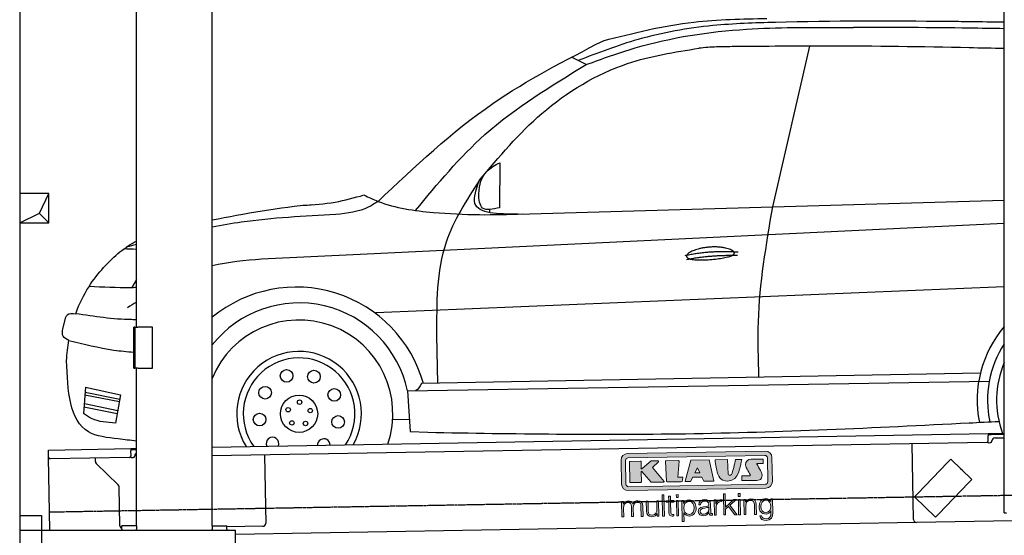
# Model space of a CAD drawing. Header units: millimetres. Extents: x 1073 to 6773, y 6141 to 11616.
# Tile 2 of 4: x 1073 to 4448, y 7995 to 9762. Entities that reach past the tile are written whole.
import ezdxf

# ---------------------------------------------------------------- set-up
doc = ezdxf.new("R2010")
doc.units = ezdxf.units.MM
doc.linetypes.add('GEN3', pattern=[6.25, 5, -1.25])
doc.layers.get('0').update_dxf_attribs({"lineweight": 25})
doc.layers.add('3', color=6, linetype='GEN3', lineweight=25)
doc.layers.add('breakthrough', color=1, linetype='Continuous', lineweight=25)
doc.layers.add('Car', color=10, linetype='Continuous')
doc.layers.add('Logo', color=7, linetype='Continuous')

# ---------------------------------------------------------------- blocks, each defined once
blk = doc.blocks.new('KLAUS')
at = {"layer": 'Logo', "true_color": 0x7b7b7a}
h = blk.add_hatch(color=8, dxfattribs=at)
h.dxf.hatch_style = 2
edge = h.paths.add_edge_path()
edge.add_spline(control_points=[(3.6, 29.09), (2.88, 29.09), (2.3, 28.51), (2.3, 27.8), (2.3, 27.8), (2.3, 16.11), (2.3, 16.11), (2.3, 15.39), (2.88, 14.81), (3.6, 14.81), (3.6, 14.81), (71.16, 14.81), (71.16, 14.81), (71.88, 14.81), (72.46, 15.39), (72.46, 16.11), (72.46, 16.11), (72.46, 27.8), (72.46, 27.8), (72.46, 28.51), (71.88, 29.09), (71.16, 29.09), (71.16, 29.09), (3.6, 29.09), (3.6, 29.09), (3.6, 29.09), (3.6, 29.09), (3.6, 29.09)], knot_values=[0, 0, 0, 0, 1, 1, 1, 2, 2, 2, 3, 3, 3, 4, 4, 4, 5, 5, 5, 6, 6, 6, 7, 7, 7, 8, 8, 8, 9, 9, 9, 9], degree=3, periodic=0)
edge = h.paths.add_edge_path()
edge.add_spline(control_points=[(3.35, 31.23), (3.35, 31.23), (71.47, 31.23), (71.47, 31.23), (73.26, 31.23), (74.71, 29.77), (74.71, 27.99), (74.71, 27.99), (74.71, 16.17), (74.71, 16.17), (74.71, 14.38), (73.26, 12.93), (71.47, 12.93), (71.47, 12.93), (3.35, 12.93), (3.35, 12.93), (1.56, 12.93), (0.11, 14.38), (0.11, 16.17), (0.11, 16.17), (0.11, 27.99), (0.11, 27.99), (0.11, 29.77), (1.56, 31.23), (3.35, 31.23), (3.35, 31.23), (3.35, 31.23), (3.35, 31.23)], knot_values=[0, 0, 0, 0, 1, 1, 1, 2, 2, 2, 3, 3, 3, 4, 4, 4, 5, 5, 5, 6, 6, 6, 7, 7, 7, 8, 8, 8, 9, 9, 9, 9], degree=3, periodic=0)
h = blk.add_hatch(color=8, dxfattribs=at)
h.dxf.hatch_style = 2
edge = h.paths.add_edge_path()
edge.add_spline(control_points=[(4.5, 27.33), (4.5, 27.33), (9.7, 27.33), (9.7, 27.33), (9.84, 27.33), (9.96, 27.22), (9.96, 27.08), (9.96, 27.08), (9.96, 23.69), (9.96, 23.69), (9.96, 23.69), (9.94, 23.64), (10.04, 23.59), (10.14, 23.53), (10.2, 23.57), (10.2, 23.57), (10.2, 23.57), (10.51, 23.75), (10.51, 23.75), (10.51, 23.75), (14.94, 27.33), (14.94, 27.33), (14.94, 27.33), (18.41, 27.33), (18.41, 27.33), (18.41, 27.33), (18.49, 27.33), (18.56, 27.2), (18.65, 27.04), (18.53, 26.91), (18.53, 26.91), (18.53, 26.91), (15.49, 24.11), (15.49, 24.11), (15.49, 24.11), (21.14, 17.06), (21.14, 17.06), (21.14, 17.06), (21.13, 16.91), (21.13, 16.91), (21.08, 16.84), (20.99, 16.82), (20.99, 16.82), (20.99, 16.82), (14.7, 16.82), (14.7, 16.82), (14.7, 16.82), (10.26, 22.17), (10.26, 22.17), (10.26, 22.17), (10.19, 22.24), (10.08, 22.21), (9.97, 22.18), (9.96, 22.11), (9.96, 22.11), (9.96, 22.11), (9.96, 17.08), (9.96, 17.08), (9.96, 16.94), (9.84, 16.82), (9.7, 16.82), (9.7, 16.82), (4.5, 16.82), (4.5, 16.82), (4.36, 16.82), (4.25, 16.94), (4.25, 17.08), (4.25, 17.08), (4.25, 27.08), (4.25, 27.08), (4.25, 27.22), (4.36, 27.33), (4.5, 27.33), (4.5, 27.33), (4.5, 27.33), (4.5, 27.33)], knot_values=[0, 0, 0, 0, 1, 1, 1, 2, 2, 2, 3, 3, 3, 4, 4, 4, 5, 5, 5, 6, 6, 6, 7, 7, 7, 8, 8, 8, 9, 9, 9, 10, 10, 10, 11, 11, 11, 12, 12, 12, 13, 13, 13, 14, 14, 14, 15, 15, 15, 16, 16, 16, 17, 17, 17, 18, 18, 18, 19, 19, 19, 20, 20, 20, 21, 21, 21, 22, 22, 22, 23, 23, 23, 24, 24, 24, 25, 25, 25, 25], degree=3, periodic=0)
h = blk.add_hatch(color=8, dxfattribs=at)
h.dxf.hatch_style = 2
h.paths.add_polyline_path([(22.42, 17.06), (21.97, 27.15), (22.24, 27.33), (28.55, 27.33), (28.86, 26.97), (28.01, 19.08), (30.26, 19.07), (30.44, 18.95), (30.08, 16.95), (29.49, 16.82), (22.6, 16.82)])
h = blk.add_hatch(color=8, dxfattribs=at)
h.paths.add_polyline_path([(36.52, 21.01), (38.93, 21.01), (37.87, 23.57)])
h.paths.add_polyline_path([(34.52, 27.33), (43.65, 27.33), (45.76, 16.94), (45.57, 16.82), (40.83, 16.82), (39.89, 18.95), (35.42, 18.95), (34.27, 16.82), (31.78, 16.82), (31.66, 17)])
h = blk.add_hatch(color=8, dxfattribs=at)
h.dxf.hatch_style = 2
edge = h.paths.add_edge_path()
edge.add_spline(control_points=[(52.69, 27.32), (52.69, 27.32), (52.88, 20.14), (52.88, 20.14), (53.01, 19.89), (53.2, 19.77), (53.43, 19.71), (53.91, 19.59), (54.43, 19.57), (54.64, 20.03), (55.23, 21.34), (56.27, 25.45), (56.6, 27.33), (56.6, 27.33), (59.77, 27.33), (59.77, 27.33), (58.77, 23.9), (58.56, 16.82), (52.63, 16.76), (48.72, 16.72), (48.01, 19.35), (47.27, 22.24), (46.89, 23.68), (46.54, 27.33), (46.54, 27.33), (46.54, 27.33), (52.69, 27.32), (52.69, 27.32), (52.69, 27.32), (52.69, 27.32), (52.69, 27.32)], knot_values=[0, 0, 0, 0, 1, 1, 1, 2, 2, 2, 3, 3, 3, 4, 4, 4, 5, 5, 5, 6, 6, 6, 7, 7, 7, 8, 8, 8, 9, 9, 9, 10, 10, 10, 10], degree=3, periodic=0)
h = blk.add_hatch(color=8, dxfattribs=at)
h.dxf.hatch_style = 2
edge = h.paths.add_edge_path()
edge.add_spline(control_points=[(64.46, 27.33), (64.46, 27.33), (70.31, 27.33), (70.31, 27.33), (70.31, 26.52), (70.31, 26.02), (70.31, 25.12), (70.31, 25.12), (67.3, 25.12), (67.3, 25.12), (67.24, 25.04), (67.25, 25.11), (67.25, 24.91), (67.25, 24.88), (69.73, 20.38), (69.73, 19.57), (69.73, 16.4), (67.22, 16.81), (65.9, 16.82), (65.9, 16.82), (59.59, 16.82), (59.59, 16.82), (59.59, 17.76), (59.59, 18.23), (59.59, 19.14), (59.59, 19.14), (63.75, 19.14), (63.75, 19.14), (63.82, 19.22), (63.81, 19.11), (63.81, 19.31), (63.81, 20.32), (61.58, 23.06), (61.58, 24.63), (61.58, 26.33), (62.83, 27.34), (64.46, 27.33), (64.46, 27.33), (64.46, 27.33), (64.46, 27.33)], knot_values=[0, 0, 0, 0, 1, 1, 1, 2, 2, 2, 3, 3, 3, 4, 4, 4, 5, 5, 5, 6, 6, 6, 7, 7, 7, 8, 8, 8, 9, 9, 9, 10, 10, 10, 11, 11, 11, 12, 12, 12, 13, 13, 13, 13], degree=3, periodic=0)
at = {"layer": 'Logo', "true_color": 0xef7c00}
h = blk.add_hatch(color=30, dxfattribs=at)
h.dxf.hatch_style = 2
h.paths.add_polyline_path([(20.07, 0), (20.99, 0), (20.99, 10.45), (20.07, 10.45)])
h = blk.add_hatch(color=30, dxfattribs=at)
h.dxf.hatch_style = 2
edge = h.paths.add_edge_path()
edge.add_spline(control_points=[(24.22, 9.82), (24.22, 9.82), (23.3, 9.82), (23.3, 9.82), (23.3, 9.82), (23.3, 7.55), (23.3, 7.55), (23.3, 7.55), (21.98, 7.55), (21.98, 7.55), (21.98, 7.55), (21.98, 6.78), (21.98, 6.78), (21.98, 6.78), (23.3, 6.78), (23.3, 6.78), (23.3, 6.78), (23.3, 1.61), (23.3, 1.61), (23.28, 0.32), (23.71, -0.09), (24.94, -0.09), (25.22, -0.09), (25.48, -0.06), (25.76, -0.06), (25.76, -0.06), (25.76, 0.73), (25.76, 0.73), (25.5, 0.7), (25.23, 0.69), (24.97, 0.69), (24.31, 0.73), (24.22, 1.08), (24.22, 1.68), (24.22, 1.68), (24.22, 6.78), (24.22, 6.78), (24.22, 6.78), (25.76, 6.78), (25.76, 6.78), (25.76, 6.78), (25.76, 7.55), (25.76, 7.55), (25.76, 7.55), (24.22, 7.55), (24.22, 7.55), (24.22, 7.55), (24.22, 9.82), (24.22, 9.82), (24.22, 9.82), (24.22, 9.82), (24.22, 9.82)], knot_values=[0, 0, 0, 0, 1, 1, 1, 2, 2, 2, 3, 3, 3, 4, 4, 4, 5, 5, 5, 6, 6, 6, 7, 7, 7, 8, 8, 8, 9, 9, 9, 10, 10, 10, 11, 11, 11, 12, 12, 12, 13, 13, 13, 14, 14, 14, 15, 15, 15, 16, 16, 16, 17, 17, 17, 17], degree=3, periodic=0)
h = blk.add_hatch(color=30, dxfattribs=at)
h.paths.add_polyline_path([(27.1, 0), (28.03, 0), (28.03, 7.55), (27.1, 7.55)])
h.paths.add_polyline_path([(27.1, 8.98), (28.03, 8.98), (28.03, 10.45), (27.1, 10.45)])
h = blk.add_hatch(color=30, dxfattribs=at)
h.dxf.hatch_style = 2
h.paths.add_polyline_path([(50.4, 0), (51.32, 0), (51.32, 2.87), (52.82, 4.11), (55.8, 0), (56.96, 0), (53.52, 4.76), (56.74, 7.55), (55.51, 7.55), (51.32, 3.89), (51.32, 10.45), (50.4, 10.45)])
h = blk.add_hatch(color=30, dxfattribs=at)
h.paths.add_polyline_path([(57.74, 0), (58.66, 0), (58.66, 7.55), (57.74, 7.55)])
h.paths.add_polyline_path([(57.74, 8.98), (58.66, 8.98), (58.66, 10.45), (57.74, 10.45)])
h = blk.add_hatch(color=30, dxfattribs=at)
h.dxf.hatch_style = 2
edge = h.paths.add_edge_path()
edge.add_spline(control_points=[(0, 0), (0, 0), (0.92, 0), (0.92, 0), (0.92, 0), (0.92, 4.22), (0.92, 4.22), (0.94, 5.8), (1.58, 7), (3.18, 7), (4.35, 7), (4.77, 6.15), (4.76, 5.12), (4.76, 5.12), (4.76, 0), (4.76, 0), (4.76, 0), (5.68, 0), (5.68, 0), (5.68, 0), (5.68, 4.27), (5.68, 4.27), (5.68, 5.68), (6.14, 7), (7.73, 7), (9.05, 7), (9.52, 6.32), (9.52, 5.08), (9.52, 5.08), (9.52, 0), (9.52, 0), (9.52, 0), (10.44, 0), (10.44, 0), (10.44, 0), (10.44, 5.12), (10.44, 5.12), (10.44, 6.91), (9.59, 7.77), (7.94, 7.77), (6.94, 7.77), (5.99, 7.29), (5.54, 6.3), (5.26, 7.29), (4.36, 7.77), (3.37, 7.77), (2.17, 7.77), (1.38, 7.19), (0.89, 6.28), (0.89, 6.28), (0.85, 6.28), (0.85, 6.28), (0.85, 6.28), (0.85, 7.55), (0.85, 7.55), (0.85, 7.55), (0, 7.55), (0, 7.55), (0, 7.55), (0, 0), (0, 0), (0, 0), (0, 0), (0, 0)], knot_values=[0, 0, 0, 0, 1, 1, 1, 2, 2, 2, 3, 3, 3, 4, 4, 4, 5, 5, 5, 6, 6, 6, 7, 7, 7, 8, 8, 8, 9, 9, 9, 10, 10, 10, 11, 11, 11, 12, 12, 12, 13, 13, 13, 14, 14, 14, 15, 15, 15, 16, 16, 16, 17, 17, 17, 18, 18, 18, 19, 19, 19, 20, 20, 20, 21, 21, 21, 21], degree=3, periodic=0)
h = blk.add_hatch(color=30, dxfattribs=at)
h.dxf.hatch_style = 2
edge = h.paths.add_edge_path()
edge.add_spline(control_points=[(18.31, 7.55), (18.31, 7.55), (17.39, 7.55), (17.39, 7.55), (17.39, 7.55), (17.39, 3.59), (17.39, 3.59), (17.39, 2.05), (16.7, 0.56), (15.12, 0.56), (13.66, 0.56), (13.15, 1.27), (13.1, 2.64), (13.1, 2.64), (13.1, 7.55), (13.1, 7.55), (13.1, 7.55), (12.18, 7.55), (12.18, 7.55), (12.18, 7.55), (12.18, 2.65), (12.18, 2.65), (12.18, 0.89), (12.93, -0.22), (14.83, -0.22), (15.96, -0.22), (16.95, 0.35), (17.44, 1.36), (17.44, 1.36), (17.47, 1.36), (17.47, 1.36), (17.47, 1.36), (17.47, 0), (17.47, 0), (17.47, 0), (18.31, 0), (18.31, 0), (18.31, 0), (18.31, 7.55), (18.31, 7.55), (18.31, 7.55), (18.31, 7.55), (18.31, 7.55)], knot_values=[0, 0, 0, 0, 1, 1, 1, 2, 2, 2, 3, 3, 3, 4, 4, 4, 5, 5, 5, 6, 6, 6, 7, 7, 7, 8, 8, 8, 9, 9, 9, 10, 10, 10, 11, 11, 11, 12, 12, 12, 13, 13, 13, 14, 14, 14, 14], degree=3, periodic=0)
h = blk.add_hatch(color=30, dxfattribs=at)
edge = h.paths.add_edge_path()
edge.add_spline(control_points=[(35.84, 3.78), (35.84, 2.21), (35.12, 0.56), (33.37, 0.56), (31.4, 0.56), (30.72, 2.21), (30.72, 3.78), (30.72, 5.49), (31.33, 7), (33.37, 7), (35.12, 7), (35.84, 5.34), (35.84, 3.78), (35.84, 3.78), (35.84, 3.78), (35.84, 3.78)], knot_values=[0, 0, 0, 0, 1, 1, 1, 2, 2, 2, 3, 3, 3, 4, 4, 4, 5, 5, 5, 5], degree=3, periodic=0)
edge = h.paths.add_edge_path()
edge.add_spline(control_points=[(29.79, -2.8), (29.79, -2.8), (30.72, -2.8), (30.72, -2.8), (30.72, -2.8), (30.72, 1.43), (30.72, 1.43), (30.72, 1.43), (30.74, 1.43), (30.74, 1.43), (31.14, 0.35), (32.24, -0.22), (33.37, -0.22), (35.66, -0.22), (36.76, 1.64), (36.76, 3.78), (36.76, 5.91), (35.66, 7.77), (33.37, 7.77), (32.15, 7.77), (31.1, 7.14), (30.67, 6.12), (30.67, 6.12), (30.64, 6.12), (30.64, 6.12), (30.64, 6.12), (30.64, 7.55), (30.64, 7.55), (30.64, 7.55), (29.79, 7.55), (29.79, 7.55), (29.79, 7.55), (29.79, -2.8), (29.79, -2.8), (29.79, -2.8), (29.79, -2.8), (29.79, -2.8)], knot_values=[0, 0, 0, 0, 1, 1, 1, 2, 2, 2, 3, 3, 3, 4, 4, 4, 5, 5, 5, 6, 6, 6, 7, 7, 7, 8, 8, 8, 9, 9, 9, 10, 10, 10, 11, 11, 11, 12, 12, 12, 12], degree=3, periodic=0)
h = blk.add_hatch(color=30, dxfattribs=at)
edge = h.paths.add_edge_path()
edge.add_spline(control_points=[(43.03, 2.93), (43.04, 1.45), (41.8, 0.56), (40.39, 0.56), (39.53, 0.56), (38.71, 1.13), (38.71, 2.05), (38.71, 3.53), (40.66, 3.51), (42.22, 3.79), (42.47, 3.84), (42.88, 3.91), (43, 4.13), (43, 4.13), (43.03, 4.13), (43.03, 4.13), (43.03, 4.13), (43.03, 2.93), (43.03, 2.93), (43.03, 2.93), (43.03, 2.93), (43.03, 2.93)], knot_values=[0, 0, 0, 0, 1, 1, 1, 2, 2, 2, 3, 3, 3, 4, 4, 4, 5, 5, 5, 6, 6, 6, 7, 7, 7, 7], degree=3, periodic=0)
edge = h.paths.add_edge_path()
edge.add_spline(control_points=[(39.03, 5.24), (39.06, 6.47), (39.91, 7), (41.05, 7), (42.14, 7), (43.03, 6.69), (43.03, 5.45), (43.03, 4.61), (42.6, 4.51), (41.84, 4.42), (39.85, 4.19), (37.79, 4.11), (37.79, 1.99), (37.79, 0.47), (38.93, -0.22), (40.32, -0.22), (41.77, -0.22), (42.43, 0.34), (43.07, 1.32), (43.07, 1.32), (43.1, 1.32), (43.1, 1.32), (43.1, 0.53), (43.25, 0), (44.19, 0), (44.43, 0), (44.58, 0.01), (44.79, 0.06), (44.79, 0.06), (44.79, 0.83), (44.79, 0.83), (44.71, 0.81), (44.6, 0.78), (44.49, 0.78), (44.13, 0.78), (43.95, 0.98), (43.95, 1.33), (43.95, 1.33), (43.95, 5.34), (43.95, 5.34), (43.95, 7.36), (42.5, 7.77), (41.17, 7.77), (39.44, 7.77), (38.2, 7.01), (38.11, 5.24), (38.11, 5.24), (39.03, 5.24), (39.03, 5.24), (39.03, 5.24), (39.03, 5.24), (39.03, 5.24)], knot_values=[0, 0, 0, 0, 1, 1, 1, 2, 2, 2, 3, 3, 3, 4, 4, 4, 5, 5, 5, 6, 6, 6, 7, 7, 7, 8, 8, 8, 9, 9, 9, 10, 10, 10, 11, 11, 11, 12, 12, 12, 13, 13, 13, 14, 14, 14, 15, 15, 15, 16, 16, 16, 17, 17, 17, 17], degree=3, periodic=0)
h = blk.add_hatch(color=30, dxfattribs=at)
h.dxf.hatch_style = 2
edge = h.paths.add_edge_path()
edge.add_spline(control_points=[(45.79, 0), (45.79, 0), (46.71, 0), (46.71, 0), (46.71, 0), (46.71, 4.03), (46.71, 4.03), (46.71, 5.59), (47.85, 6.82), (49.52, 6.73), (49.52, 6.73), (49.52, 7.66), (49.52, 7.66), (48.16, 7.72), (47.14, 7), (46.67, 5.78), (46.67, 5.78), (46.64, 5.78), (46.64, 5.78), (46.64, 5.78), (46.64, 7.55), (46.64, 7.55), (46.64, 7.55), (45.79, 7.55), (45.79, 7.55), (45.79, 7.55), (45.79, 0), (45.79, 0), (45.79, 0), (45.79, 0), (45.79, 0)], knot_values=[0, 0, 0, 0, 1, 1, 1, 2, 2, 2, 3, 3, 3, 4, 4, 4, 5, 5, 5, 6, 6, 6, 7, 7, 7, 8, 8, 8, 9, 9, 9, 10, 10, 10, 10], degree=3, periodic=0)
h = blk.add_hatch(color=30, dxfattribs=at)
h.dxf.hatch_style = 2
edge = h.paths.add_edge_path()
edge.add_spline(control_points=[(60.41, 0), (60.41, 0), (61.33, 0), (61.33, 0), (61.33, 0), (61.33, 4.41), (61.33, 4.41), (61.36, 5.89), (62.24, 7), (63.7, 7), (65.2, 7), (65.62, 6.02), (65.62, 4.71), (65.62, 4.71), (65.62, 0), (65.62, 0), (65.62, 0), (66.54, 0), (66.54, 0), (66.54, 0), (66.54, 4.86), (66.54, 4.86), (66.54, 6.66), (65.9, 7.77), (63.78, 7.77), (62.71, 7.77), (61.7, 7.16), (61.36, 6.25), (61.36, 6.25), (61.33, 6.25), (61.33, 6.25), (61.33, 6.25), (61.33, 7.55), (61.33, 7.55), (61.33, 7.55), (60.41, 7.55), (60.41, 7.55), (60.41, 7.55), (60.41, 0), (60.41, 0), (60.41, 0), (60.41, 0), (60.41, 0)], knot_values=[0, 0, 0, 0, 1, 1, 1, 2, 2, 2, 3, 3, 3, 4, 4, 4, 5, 5, 5, 6, 6, 6, 7, 7, 7, 8, 8, 8, 9, 9, 9, 10, 10, 10, 11, 11, 11, 12, 12, 12, 13, 13, 13, 14, 14, 14, 14], degree=3, periodic=0)
h = blk.add_hatch(color=30, dxfattribs=at)
edge = h.paths.add_edge_path()
edge.add_spline(control_points=[(71.32, 0.86), (69.62, 0.86), (68.83, 2.34), (68.83, 3.86), (68.83, 5.43), (69.56, 7), (71.32, 7), (73.06, 7), (73.75, 5.34), (73.75, 3.86), (73.75, 2.33), (72.91, 0.86), (71.32, 0.86), (71.32, 0.86), (71.32, 0.86), (71.32, 0.86)], knot_values=[0, 0, 0, 0, 1, 1, 1, 2, 2, 2, 3, 3, 3, 4, 4, 4, 5, 5, 5, 5], degree=3, periodic=0)
edge = h.paths.add_edge_path()
edge.add_spline(control_points=[(74.67, 7.55), (74.67, 7.55), (73.75, 7.55), (73.75, 7.55), (73.75, 7.55), (73.75, 6.25), (73.75, 6.25), (73.75, 6.25), (73.72, 6.25), (73.72, 6.25), (73.35, 7.09), (72.41, 7.77), (71.32, 7.77), (69.13, 7.77), (67.9, 6.05), (67.9, 3.97), (67.9, 1.82), (68.9, 0.09), (71.32, 0.09), (72.4, 0.09), (73.29, 0.72), (73.72, 1.64), (73.72, 1.64), (73.75, 1.64), (73.75, 1.64), (73.75, 1.64), (73.75, 0.61), (73.75, 0.61), (73.75, -1.23), (73.01, -2.24), (71.32, -2.24), (70.29, -2.24), (69.31, -1.85), (69.1, -0.73), (69.1, -0.73), (68.18, -0.73), (68.18, -0.73), (68.31, -2.34), (69.81, -3.02), (71.32, -3.02), (73.79, -3.02), (74.65, -1.64), (74.67, 0.61), (74.67, 0.61), (74.67, 7.55), (74.67, 7.55), (74.67, 7.55), (74.67, 7.55), (74.67, 7.55)], knot_values=[0, 0, 0, 0, 1, 1, 1, 2, 2, 2, 3, 3, 3, 4, 4, 4, 5, 5, 5, 6, 6, 6, 7, 7, 7, 8, 8, 8, 9, 9, 9, 10, 10, 10, 11, 11, 11, 12, 12, 12, 13, 13, 13, 14, 14, 14, 15, 15, 15, 16, 16, 16, 16], degree=3, periodic=0)
at = {"layer": 'Logo', "lineweight": 0}
for points in [[(22.42, 17.06), (21.97, 27.15), (22.24, 27.33), (28.55, 27.33), (28.86, 26.97), (28.01, 19.08), (30.26, 19.07), (30.44, 18.95), (30.08, 16.95), (29.49, 16.82), (22.6, 16.82), (22.42, 17.06), (22.42, 17.06)], [(34.52, 27.33), (43.65, 27.33), (45.76, 16.94), (45.57, 16.82), (40.83, 16.82), (39.89, 18.95), (35.42, 18.95), (34.27, 16.82), (31.78, 16.82), (31.66, 17), (34.52, 27.33), (34.52, 27.33)], [(36.52, 21.01), (38.93, 21.01), (37.87, 23.57), (36.52, 21.01), (36.52, 21.01)], [(20.07, 0), (20.99, 0), (20.99, 10.45), (20.07, 10.45), (20.07, 0), (20.07, 0)], [(27.1, 8.98), (28.03, 8.98), (28.03, 10.45), (27.1, 10.45), (27.1, 8.98), (27.1, 8.98)], [(50.4, 0), (51.32, 0), (51.32, 2.87), (52.82, 4.11), (55.8, 0), (56.96, 0), (53.52, 4.76), (56.74, 7.55), (55.51, 7.55), (51.32, 3.89), (51.32, 10.45), (50.4, 10.45), (50.4, 0), (50.4, 0)], [(57.74, 8.98), (58.66, 8.98), (58.66, 10.45), (57.74, 10.45), (57.74, 8.98), (57.74, 8.98)], [(27.1, 0), (28.03, 0), (28.03, 7.55), (27.1, 7.55), (27.1, 0), (27.1, 0)], [(57.74, 0), (58.66, 0), (58.66, 7.55), (57.74, 7.55), (57.74, 0), (57.74, 0)]]:
    blk.add_lwpolyline(points, dxfattribs=at)
for points, knots in [([(3.35, 31.23), (3.35, 31.23), (71.47, 31.23), (71.47, 31.23), (73.26, 31.23), (74.71, 29.77), (74.71, 27.99), (74.71, 27.99), (74.71, 16.17), (74.71, 16.17), (74.71, 14.38), (73.26, 12.93), (71.47, 12.93), (71.47, 12.93), (3.35, 12.93), (3.35, 12.93), (1.56, 12.93), (0.11, 14.38), (0.11, 16.17), (0.11, 16.17), (0.11, 27.99), (0.11, 27.99), (0.11, 29.77), (1.56, 31.23), (3.35, 31.23), (3.35, 31.23), (3.35, 31.23), (3.35, 31.23)], [0, 0, 0, 0, 1, 1, 1, 2, 2, 2, 3, 3, 3, 4, 4, 4, 5, 5, 5, 6, 6, 6, 7, 7, 7, 8, 8, 8, 9, 9, 9, 9]), ([(3.6, 29.09), (2.88, 29.09), (2.3, 28.51), (2.3, 27.8), (2.3, 27.8), (2.3, 16.11), (2.3, 16.11), (2.3, 15.39), (2.88, 14.81), (3.6, 14.81), (3.6, 14.81), (71.16, 14.81), (71.16, 14.81), (71.88, 14.81), (72.46, 15.39), (72.46, 16.11), (72.46, 16.11), (72.46, 27.8), (72.46, 27.8), (72.46, 28.51), (71.88, 29.09), (71.16, 29.09), (71.16, 29.09), (3.6, 29.09), (3.6, 29.09), (3.6, 29.09), (3.6, 29.09), (3.6, 29.09)], [0, 0, 0, 0, 1, 1, 1, 2, 2, 2, 3, 3, 3, 4, 4, 4, 5, 5, 5, 6, 6, 6, 7, 7, 7, 8, 8, 8, 9, 9, 9, 9]), ([(4.5, 27.33), (4.5, 27.33), (9.7, 27.33), (9.7, 27.33), (9.84, 27.33), (9.96, 27.22), (9.96, 27.08), (9.96, 27.08), (9.96, 23.69), (9.96, 23.69), (9.96, 23.69), (9.94, 23.64), (10.04, 23.59), (10.14, 23.53), (10.2, 23.57), (10.2, 23.57), (10.2, 23.57), (10.51, 23.75), (10.51, 23.75), (10.51, 23.75), (14.94, 27.33), (14.94, 27.33), (14.94, 27.33), (18.41, 27.33), (18.41, 27.33), (18.41, 27.33), (18.49, 27.33), (18.56, 27.2), (18.65, 27.04), (18.53, 26.91), (18.53, 26.91), (18.53, 26.91), (15.49, 24.11), (15.49, 24.11), (15.49, 24.11), (21.14, 17.06), (21.14, 17.06), (21.14, 17.06), (21.13, 16.91), (21.13, 16.91), (21.08, 16.84), (20.99, 16.82), (20.99, 16.82), (20.99, 16.82), (14.7, 16.82), (14.7, 16.82), (14.7, 16.82), (10.26, 22.17), (10.26, 22.17), (10.26, 22.17), (10.19, 22.24), (10.08, 22.21), (9.97, 22.18), (9.96, 22.11), (9.96, 22.11), (9.96, 22.11), (9.96, 17.08), (9.96, 17.08), (9.96, 16.94), (9.84, 16.82), (9.7, 16.82), (9.7, 16.82), (4.5, 16.82), (4.5, 16.82), (4.36, 16.82), (4.25, 16.94), (4.25, 17.08), (4.25, 17.08), (4.25, 27.08), (4.25, 27.08), (4.25, 27.22), (4.36, 27.33), (4.5, 27.33), (4.5, 27.33), (4.5, 27.33), (4.5, 27.33)], [0, 0, 0, 0, 1, 1, 1, 2, 2, 2, 3, 3, 3, 4, 4, 4, 5, 5, 5, 6, 6, 6, 7, 7, 7, 8, 8, 8, 9, 9, 9, 10, 10, 10, 11, 11, 11, 12, 12, 12, 13, 13, 13, 14, 14, 14, 15, 15, 15, 16, 16, 16, 17, 17, 17, 18, 18, 18, 19, 19, 19, 20, 20, 20, 21, 21, 21, 22, 22, 22, 23, 23, 23, 24, 24, 24, 25, 25, 25, 25]), ([(52.69, 27.32), (52.69, 27.32), (52.88, 20.14), (52.88, 20.14), (53.01, 19.89), (53.2, 19.77), (53.43, 19.71), (53.91, 19.59), (54.43, 19.57), (54.64, 20.03), (55.23, 21.34), (56.27, 25.45), (56.6, 27.33), (56.6, 27.33), (59.77, 27.33), (59.77, 27.33), (58.77, 23.9), (58.56, 16.82), (52.63, 16.76), (48.72, 16.72), (48.01, 19.35), (47.27, 22.24), (46.89, 23.68), (46.54, 27.33), (46.54, 27.33), (46.54, 27.33), (52.69, 27.32), (52.69, 27.32), (52.69, 27.32), (52.69, 27.32), (52.69, 27.32)], [0, 0, 0, 0, 1, 1, 1, 2, 2, 2, 3, 3, 3, 4, 4, 4, 5, 5, 5, 6, 6, 6, 7, 7, 7, 8, 8, 8, 9, 9, 9, 10, 10, 10, 10]), ([(64.46, 27.33), (64.46, 27.33), (70.31, 27.33), (70.31, 27.33), (70.31, 26.52), (70.31, 26.02), (70.31, 25.12), (70.31, 25.12), (67.3, 25.12), (67.3, 25.12), (67.24, 25.04), (67.25, 25.11), (67.25, 24.91), (67.25, 24.88), (69.73, 20.38), (69.73, 19.57), (69.73, 16.4), (67.22, 16.81), (65.9, 16.82), (65.9, 16.82), (59.59, 16.82), (59.59, 16.82), (59.59, 17.76), (59.59, 18.23), (59.59, 19.14), (59.59, 19.14), (63.75, 19.14), (63.75, 19.14), (63.82, 19.22), (63.81, 19.11), (63.81, 19.31), (63.81, 20.32), (61.58, 23.06), (61.58, 24.63), (61.58, 26.33), (62.83, 27.34), (64.46, 27.33), (64.46, 27.33), (64.46, 27.33), (64.46, 27.33)], [0, 0, 0, 0, 1, 1, 1, 2, 2, 2, 3, 3, 3, 4, 4, 4, 5, 5, 5, 6, 6, 6, 7, 7, 7, 8, 8, 8, 9, 9, 9, 10, 10, 10, 11, 11, 11, 12, 12, 12, 13, 13, 13, 13]), ([(24.22, 9.82), (24.22, 9.82), (23.3, 9.82), (23.3, 9.82), (23.3, 9.82), (23.3, 7.55), (23.3, 7.55), (23.3, 7.55), (21.98, 7.55), (21.98, 7.55), (21.98, 7.55), (21.98, 6.78), (21.98, 6.78), (21.98, 6.78), (23.3, 6.78), (23.3, 6.78), (23.3, 6.78), (23.3, 1.61), (23.3, 1.61), (23.28, 0.32), (23.71, -0.09), (24.94, -0.09), (25.22, -0.09), (25.48, -0.06), (25.76, -0.06), (25.76, -0.06), (25.76, 0.73), (25.76, 0.73), (25.5, 0.7), (25.23, 0.69), (24.97, 0.69), (24.31, 0.73), (24.22, 1.08), (24.22, 1.68), (24.22, 1.68), (24.22, 6.78), (24.22, 6.78), (24.22, 6.78), (25.76, 6.78), (25.76, 6.78), (25.76, 6.78), (25.76, 7.55), (25.76, 7.55), (25.76, 7.55), (24.22, 7.55), (24.22, 7.55), (24.22, 7.55), (24.22, 9.82), (24.22, 9.82), (24.22, 9.82), (24.22, 9.82), (24.22, 9.82)], [0, 0, 0, 0, 1, 1, 1, 2, 2, 2, 3, 3, 3, 4, 4, 4, 5, 5, 5, 6, 6, 6, 7, 7, 7, 8, 8, 8, 9, 9, 9, 10, 10, 10, 11, 11, 11, 12, 12, 12, 13, 13, 13, 14, 14, 14, 15, 15, 15, 16, 16, 16, 17, 17, 17, 17]), ([(0, 0), (0, 0), (0.92, 0), (0.92, 0), (0.92, 0), (0.92, 4.22), (0.92, 4.22), (0.94, 5.8), (1.58, 7), (3.18, 7), (4.35, 7), (4.77, 6.15), (4.76, 5.12), (4.76, 5.12), (4.76, 0), (4.76, 0), (4.76, 0), (5.68, 0), (5.68, 0), (5.68, 0), (5.68, 4.27), (5.68, 4.27), (5.68, 5.68), (6.14, 7), (7.73, 7), (9.05, 7), (9.52, 6.32), (9.52, 5.08), (9.52, 5.08), (9.52, 0), (9.52, 0), (9.52, 0), (10.44, 0), (10.44, 0), (10.44, 0), (10.44, 5.12), (10.44, 5.12), (10.44, 6.91), (9.59, 7.77), (7.94, 7.77), (6.94, 7.77), (5.99, 7.29), (5.54, 6.3), (5.26, 7.29), (4.36, 7.77), (3.37, 7.77), (2.17, 7.77), (1.38, 7.19), (0.89, 6.28), (0.89, 6.28), (0.85, 6.28), (0.85, 6.28), (0.85, 6.28), (0.85, 7.55), (0.85, 7.55), (0.85, 7.55), (0, 7.55), (0, 7.55), (0, 7.55), (0, 0), (0, 0), (0, 0), (0, 0), (0, 0)], [0, 0, 0, 0, 1, 1, 1, 2, 2, 2, 3, 3, 3, 4, 4, 4, 5, 5, 5, 6, 6, 6, 7, 7, 7, 8, 8, 8, 9, 9, 9, 10, 10, 10, 11, 11, 11, 12, 12, 12, 13, 13, 13, 14, 14, 14, 15, 15, 15, 16, 16, 16, 17, 17, 17, 18, 18, 18, 19, 19, 19, 20, 20, 20, 21, 21, 21, 21]), ([(18.31, 7.55), (18.31, 7.55), (17.39, 7.55), (17.39, 7.55), (17.39, 7.55), (17.39, 3.59), (17.39, 3.59), (17.39, 2.05), (16.7, 0.56), (15.12, 0.56), (13.66, 0.56), (13.15, 1.27), (13.1, 2.64), (13.1, 2.64), (13.1, 7.55), (13.1, 7.55), (13.1, 7.55), (12.18, 7.55), (12.18, 7.55), (12.18, 7.55), (12.18, 2.65), (12.18, 2.65), (12.18, 0.89), (12.93, -0.22), (14.83, -0.22), (15.96, -0.22), (16.95, 0.35), (17.44, 1.36), (17.44, 1.36), (17.47, 1.36), (17.47, 1.36), (17.47, 1.36), (17.47, 0), (17.47, 0), (17.47, 0), (18.31, 0), (18.31, 0), (18.31, 0), (18.31, 7.55), (18.31, 7.55), (18.31, 7.55), (18.31, 7.55), (18.31, 7.55)], [0, 0, 0, 0, 1, 1, 1, 2, 2, 2, 3, 3, 3, 4, 4, 4, 5, 5, 5, 6, 6, 6, 7, 7, 7, 8, 8, 8, 9, 9, 9, 10, 10, 10, 11, 11, 11, 12, 12, 12, 13, 13, 13, 14, 14, 14, 14]), ([(29.79, -2.8), (29.79, -2.8), (30.72, -2.8), (30.72, -2.8), (30.72, -2.8), (30.72, 1.43), (30.72, 1.43), (30.72, 1.43), (30.74, 1.43), (30.74, 1.43), (31.14, 0.35), (32.24, -0.22), (33.37, -0.22), (35.66, -0.22), (36.76, 1.64), (36.76, 3.78), (36.76, 5.91), (35.66, 7.77), (33.37, 7.77), (32.15, 7.77), (31.1, 7.14), (30.67, 6.12), (30.67, 6.12), (30.64, 6.12), (30.64, 6.12), (30.64, 6.12), (30.64, 7.55), (30.64, 7.55), (30.64, 7.55), (29.79, 7.55), (29.79, 7.55), (29.79, 7.55), (29.79, -2.8), (29.79, -2.8), (29.79, -2.8), (29.79, -2.8), (29.79, -2.8)], [0, 0, 0, 0, 1, 1, 1, 2, 2, 2, 3, 3, 3, 4, 4, 4, 5, 5, 5, 6, 6, 6, 7, 7, 7, 8, 8, 8, 9, 9, 9, 10, 10, 10, 11, 11, 11, 12, 12, 12, 12]), ([(35.84, 3.78), (35.84, 2.21), (35.12, 0.56), (33.37, 0.56), (31.4, 0.56), (30.72, 2.21), (30.72, 3.78), (30.72, 5.49), (31.33, 7), (33.37, 7), (35.12, 7), (35.84, 5.34), (35.84, 3.78), (35.84, 3.78), (35.84, 3.78), (35.84, 3.78)], [0, 0, 0, 0, 1, 1, 1, 2, 2, 2, 3, 3, 3, 4, 4, 4, 5, 5, 5, 5]), ([(39.03, 5.24), (39.06, 6.47), (39.91, 7), (41.05, 7), (42.14, 7), (43.03, 6.69), (43.03, 5.45), (43.03, 4.61), (42.6, 4.51), (41.84, 4.42), (39.85, 4.19), (37.79, 4.11), (37.79, 1.99), (37.79, 0.47), (38.93, -0.22), (40.32, -0.22), (41.77, -0.22), (42.43, 0.34), (43.07, 1.32), (43.07, 1.32), (43.1, 1.32), (43.1, 1.32), (43.1, 0.53), (43.25, 0), (44.19, 0), (44.43, 0), (44.58, 0.01), (44.79, 0.06), (44.79, 0.06), (44.79, 0.83), (44.79, 0.83), (44.71, 0.81), (44.6, 0.78), (44.49, 0.78), (44.13, 0.78), (43.95, 0.98), (43.95, 1.33), (43.95, 1.33), (43.95, 5.34), (43.95, 5.34), (43.95, 7.36), (42.5, 7.77), (41.17, 7.77), (39.44, 7.77), (38.2, 7.01), (38.11, 5.24), (38.11, 5.24), (39.03, 5.24), (39.03, 5.24), (39.03, 5.24), (39.03, 5.24), (39.03, 5.24)], [0, 0, 0, 0, 1, 1, 1, 2, 2, 2, 3, 3, 3, 4, 4, 4, 5, 5, 5, 6, 6, 6, 7, 7, 7, 8, 8, 8, 9, 9, 9, 10, 10, 10, 11, 11, 11, 12, 12, 12, 13, 13, 13, 14, 14, 14, 15, 15, 15, 16, 16, 16, 17, 17, 17, 17]), ([(45.79, 0), (45.79, 0), (46.71, 0), (46.71, 0), (46.71, 0), (46.71, 4.03), (46.71, 4.03), (46.71, 5.59), (47.85, 6.82), (49.52, 6.73), (49.52, 6.73), (49.52, 7.66), (49.52, 7.66), (48.16, 7.72), (47.14, 7), (46.67, 5.78), (46.67, 5.78), (46.64, 5.78), (46.64, 5.78), (46.64, 5.78), (46.64, 7.55), (46.64, 7.55), (46.64, 7.55), (45.79, 7.55), (45.79, 7.55), (45.79, 7.55), (45.79, 0), (45.79, 0), (45.79, 0), (45.79, 0), (45.79, 0)], [0, 0, 0, 0, 1, 1, 1, 2, 2, 2, 3, 3, 3, 4, 4, 4, 5, 5, 5, 6, 6, 6, 7, 7, 7, 8, 8, 8, 9, 9, 9, 10, 10, 10, 10]), ([(60.41, 0), (60.41, 0), (61.33, 0), (61.33, 0), (61.33, 0), (61.33, 4.41), (61.33, 4.41), (61.36, 5.89), (62.24, 7), (63.7, 7), (65.2, 7), (65.62, 6.02), (65.62, 4.71), (65.62, 4.71), (65.62, 0), (65.62, 0), (65.62, 0), (66.54, 0), (66.54, 0), (66.54, 0), (66.54, 4.86), (66.54, 4.86), (66.54, 6.66), (65.9, 7.77), (63.78, 7.77), (62.71, 7.77), (61.7, 7.16), (61.36, 6.25), (61.36, 6.25), (61.33, 6.25), (61.33, 6.25), (61.33, 6.25), (61.33, 7.55), (61.33, 7.55), (61.33, 7.55), (60.41, 7.55), (60.41, 7.55), (60.41, 7.55), (60.41, 0), (60.41, 0), (60.41, 0), (60.41, 0), (60.41, 0)], [0, 0, 0, 0, 1, 1, 1, 2, 2, 2, 3, 3, 3, 4, 4, 4, 5, 5, 5, 6, 6, 6, 7, 7, 7, 8, 8, 8, 9, 9, 9, 10, 10, 10, 11, 11, 11, 12, 12, 12, 13, 13, 13, 14, 14, 14, 14]), ([(74.67, 7.55), (74.67, 7.55), (73.75, 7.55), (73.75, 7.55), (73.75, 7.55), (73.75, 6.25), (73.75, 6.25), (73.75, 6.25), (73.72, 6.25), (73.72, 6.25), (73.35, 7.09), (72.41, 7.77), (71.32, 7.77), (69.13, 7.77), (67.9, 6.05), (67.9, 3.97), (67.9, 1.82), (68.9, 0.09), (71.32, 0.09), (72.4, 0.09), (73.29, 0.72), (73.72, 1.64), (73.72, 1.64), (73.75, 1.64), (73.75, 1.64), (73.75, 1.64), (73.75, 0.61), (73.75, 0.61), (73.75, -1.23), (73.01, -2.24), (71.32, -2.24), (70.29, -2.24), (69.31, -1.85), (69.1, -0.73), (69.1, -0.73), (68.18, -0.73), (68.18, -0.73), (68.31, -2.34), (69.81, -3.02), (71.32, -3.02), (73.79, -3.02), (74.65, -1.64), (74.67, 0.61), (74.67, 0.61), (74.67, 7.55), (74.67, 7.55), (74.67, 7.55), (74.67, 7.55), (74.67, 7.55)], [0, 0, 0, 0, 1, 1, 1, 2, 2, 2, 3, 3, 3, 4, 4, 4, 5, 5, 5, 6, 6, 6, 7, 7, 7, 8, 8, 8, 9, 9, 9, 10, 10, 10, 11, 11, 11, 12, 12, 12, 13, 13, 13, 14, 14, 14, 15, 15, 15, 16, 16, 16, 16]), ([(71.32, 0.86), (69.62, 0.86), (68.83, 2.34), (68.83, 3.86), (68.83, 5.43), (69.56, 7), (71.32, 7), (73.06, 7), (73.75, 5.34), (73.75, 3.86), (73.75, 2.33), (72.91, 0.86), (71.32, 0.86), (71.32, 0.86), (71.32, 0.86), (71.32, 0.86)], [0, 0, 0, 0, 1, 1, 1, 2, 2, 2, 3, 3, 3, 4, 4, 4, 5, 5, 5, 5]), ([(43.03, 2.93), (43.04, 1.45), (41.8, 0.56), (40.39, 0.56), (39.53, 0.56), (38.71, 1.13), (38.71, 2.05), (38.71, 3.53), (40.66, 3.51), (42.22, 3.79), (42.47, 3.84), (42.88, 3.91), (43, 4.13), (43, 4.13), (43.03, 4.13), (43.03, 4.13), (43.03, 4.13), (43.03, 2.93), (43.03, 2.93), (43.03, 2.93), (43.03, 2.93), (43.03, 2.93)], [0, 0, 0, 0, 1, 1, 1, 2, 2, 2, 3, 3, 3, 4, 4, 4, 5, 5, 5, 6, 6, 6, 7, 7, 7, 7])]:
    blk.add_open_spline(points, degree=3, knots=knots, dxfattribs=at)

msp = doc.modelspace()

# ---------------------------------------------------------------- linework, layer by layer
for p, q in [((1072.8, 11115.9), (1072.8, 6315.9)), ((1472.8, 8708), (1472.8, 10183)), ((1732.8, 8027.8), (1732.8, 10183)), ((4447.6, 8097.5), (4447.6, 9819.5)), ((1467.8, 8708), (1463.8, 8708)), ((1463.8, 8568), (1463.8, 8708)), ((1467.8, 8708), (1477.8, 8708)), ((1467.8, 8708), (1467.8, 8568)), ((1527.8, 8708), (1477.8, 8708)), ((1527.8, 8568), (1527.8, 8708)), ((1463.8, 8568), (1467.8, 8568)), ((1477.8, 8568), (1467.8, 8568)), ((1472.8, 8027.8), (1472.8, 8568)), ((1477.8, 8568), (1527.8, 8568)), ((1732.8, 8297.1), (4392.1, 8343.5)), ((4392.1, 8343.5), (4402.1, 8343.7)), ((4392.1, 8343.5), (4392.2, 8335.5)), ((4402.2, 8339.7), (4392.2, 8339.5)), ((4402.1, 8343.7), (4447.6, 8344.5)), ((4447.6, 8340.5), (4402.2, 8339.7)), ((4387.6, 8313.4), (1732.8, 8267.1)), ((4136.2, 8049), (4131.7, 8308.9)), ((4392.5, 8318.5), (4392.2, 8335.5)), ((4395.1, 8312.5), (4400.1, 8312.6)), ((4405, 8317.7), (4405, 8318.7)), ((4414.8, 8328.9), (4447.6, 8329.5)), ((1171.6, 8287.3), (1454, 8292.2)), ((1171.7, 8279.3), (1171.6, 8287.3)), ((1172, 8262.3), (1171.7, 8279.3)), ((1454, 8292.2), (1464, 8292.4)), ((1454, 8292.2), (1454.2, 8284.2)), ((1464.1, 8288.4), (1454.1, 8288.2)), ((1454.5, 8267.2), (1454.2, 8284.2)), ((1464, 8292.4), (1472.8, 8292.5)), ((1472.8, 8288.5), (1464.1, 8288.4)), ((1912, 8270.2), (1916.1, 8036.2)), ((1176.4, 8013), (1172, 8262.3)), ((1449.6, 8262.1), (1177.1, 8257.4)), ((1332.3, 8248.2), (1332.1, 8260.1)), ((1410.8, 8168.4), (1335.3, 8241.2)), ((1457.1, 8261.3), (1462.1, 8261.3)), ((1467, 8266.4), (1467, 8267.4)), ((4150.9, 8138.6), (4253.1, 8244.3)), ((4264.2, 8255.8), (4253.1, 8244.3)), ((4264.2, 8255.8), (4336.1, 8186.4)), ((4297.2, 8224.6), (4303.7, 8218.3)), ((4325, 8174.8), (4222.9, 8069.1)), ((4325, 8174.8), (4336.1, 8186.4)), ((1416.1, 8027.5), (1413.8, 8161.3)), ((4150.9, 8138.6), (4139.8, 8127.1)), ((4211.8, 8057.6), (4139.8, 8127.1)), ((4211.8, 8057.6), (4222.9, 8069.1)), ((4447.6, 8072.5), (4447.6, 8097.5)), ((4447.6, 8072.5), (4447.6, 8097.5)), ((4447.6, 8072.5), (4455.6, 8072.5)), ((1072.8, 8063), (1147.8, 8063)), ((1147.8, 8063), (1147.8, 7858)), ((4146.4, 8039.2), (1812.8, 7998.4)), ((4476.5, 8044.9), (4146.4, 8039.2)), ((1072.8, 8013), (1812.8, 8013)), ((1472.8, 8028), (1422.8, 8028)), ((1422.8, 8016), (1422.8, 8028)), ((1422.8, 8016), (1422.8, 8013)), ((1472.8, 8027.8), (1472.8, 8016)), ((1472.8, 8013), (1472.8, 8016)), ((1732.8, 8028), (1782.8, 8028)), ((1732.8, 8027.8), (1732.8, 8016)), ((1732.8, 8013), (1732.8, 8016)), ((1782.8, 8016), (1782.8, 8028)), ((1906.2, 8026.1), (1782.8, 8023.9)), ((1782.8, 8016), (1782.8, 8013)), ((1812.8, 7908), (1812.8, 8013))]:
    msp.add_line(p, q)
for centre, radius, start, end in [((4387.5, 8318.4), 5, 271, 1), ((4395, 8317.5), 5, 214.2367, 271), ((4400, 8317.6), 5, 271, 1), ((4415, 8318.9), 10, 91, 181), ((1477, 8267.6), 10, 114.7874, 181), ((1177, 8262.4), 5, 181, 271), ((1342.3, 8248.4), 10, 181, 226), ((1449.5, 8267.1), 5, 271, 1), ((1457, 8266.3), 5, 214.2367, 271), ((1462, 8266.3), 5, 271, 1), ((4296.6, 8223.9), 1, 46, 106), ((4303, 8217.6), 1, 346, 46), ((1403.8, 8161.2), 10, 1, 46), ((1906.1, 8036.1), 10, 271, 1), ((4146.2, 8049.2), 10, 181, 271), ((1426.1, 8027.7), 10, 181, 250.2934)]:
    msp.add_arc(centre, radius, start, end)
at = {"layer": '3'}
msp.add_line((1175.3, 8075.3), (6230.4, 8163.5), dxfattribs=at)
at = {"layer": 'breakthrough'}
for p, q in [((1140.1, 9098.9), (1172.8, 9165.9)), ((1072.8, 9065.9), (1140.1, 9098.9)), ((1139.9, 9098.7), (1172.8, 9065.9))]:
    msp.add_line(p, q, dxfattribs=at)
msp.add_lwpolyline([(1172.8, 9165.9), (1072.8, 9165.9), (1072.8, 9065.9), (1172.8, 9065.9)], close=True, dxfattribs=at)
at = {"layer": 'Car'}
for p, q in [((3780, 9671.2), (3652.7, 9120.9)), ((3014.7, 9607.9), (2963.9, 9633)), ((2718.6, 9271.7), (2717.3, 9117.5)), ((2654.9, 9211.9), (2648.5, 9211.8)), ((2781.3, 9095.9), (4447.6, 9143.7)), ((2683.5, 9111.1), (2682.7, 9100.7)), ((4447.6, 9063.5), (2239.9, 8957.6)), ((2239.9, 8957.6), (1902, 8941.3)), ((1472.8, 8871.2), (1457, 8844.5)), ((4447.6, 8846.6), (2294, 8757.7)), ((1220.3, 8702.5), (1230.4, 8742.4)), ((2501.9, 8679.3), (2505.1, 8516.3)), ((4365.5, 8550.4), (2450.4, 8515.3)), ((2401.9, 8490.7), (4396.2, 8523.6)), ((1298, 8502.7), (1291.1, 8412.6)), ((1296, 8476.4), (1414.7, 8453.2)), ((1296.7, 8485.3), (1416.1, 8461.2)), ((1298, 8502.7), (1418.8, 8475.9)), ((1418.8, 8475.9), (1401.2, 8379.5)), ((2401.9, 8490.7), (2411.3, 8351.2)), ((1294.4, 8446.3), (1409.1, 8422.4)), ((1292.8, 8435.1), (1407.2, 8412)), ((2351.1, 8392), (2409.8, 8393.5)), ((2411.3, 8351.2), (2471.5, 8348))]:
    msp.add_line(p, q, dxfattribs=at)
for centre, radius in [((1987.5, 8541.5), 21.7), ((2081.1, 8538.7), 21.7), ((1914.1, 8483.5), 21.7), ((2030.4, 8411.6), 63.8), ((2150.9, 8476.4), 21.7), ((2032, 8451.4), 7.59), ((1895, 8391.9), 21.7), ((1993, 8425.4), 7.59), ((2068.8, 8422.4), 7.59), ((2164.3, 8383.8), 21.7), ((2005.7, 8380.3), 7.59), ((2052.5, 8378.4), 7.59)]:
    msp.add_circle(centre, radius, dxfattribs=at)
for centre, radius, start, end in [((2020.9, 8392.8), 452.8, 15.714, 129.508), ((2030.4, 8411.6), 379.8, 12.0218, 141.5976), ((2030.4, 8411.6), 321.3, 341.1118, 157.8779), ((4742.1, 8458.9), 387.6, 139.4597, 191.4185), ((4742.1, 8458.9), 351.9, 146.8275, 192.2893), ((2030.4, 8411.6), 213.7, 330.2484, 211.7516), ((2030.4, 8411.6), 191.3, 326.1577, 215.8423), ((4742.1, 8458.9), 321.3, 156.4653, 200.8789), ((1939.3, 8309.5), 21.7, 337.055, 204.945), ((2115.1, 8304.2), 21.7, 359.8651, 182.1349)]:
    msp.add_arc(centre, radius, start, end, dxfattribs=at)
for points, degree, knots in [([(4447.6, 9752.7), (4407.5, 9753.3), (4367.4, 9753.9), (4327.3, 9754.5), (4327.3, 9754.5), (4327.3, 9754.5), (4327.3, 9754.5), (4303.2, 9754.8), (4081.9, 9757.6), (3788.9, 9757.2), (3433.2, 9745.4), (3203.8, 9705), (3054.6, 9647.7), (2986.7, 9621.7)], 3, [491.750291, 491.750291, 491.750291, 491.750291, 611.995404, 611.995404, 611.995404, 611.995466, 611.995466, 611.995466, 684.471065, 1275.908276, 1490.828061, 1751.867958, 1969.516776, 1969.516776, 1969.516776, 1969.516776]), ([(4447.6, 9730.8), (4407.5, 9731.4), (4367.4, 9732.1), (4327.3, 9732.7), (4327.3, 9732.7), (4327.3, 9732.7), (4327.3, 9732.7), (4195, 9734.9), (4062.5, 9734.7), (3930.1, 9734.5)], 3, [494.867566, 494.867566, 494.867566, 494.867566, 615.13198, 615.13198, 615.13198, 615.132073, 615.132073, 615.132073, 1012.266908, 1012.266908, 1012.266908, 1012.266908]), ([(4447.6, 9662.6), (4407.5, 9663.5), (4367.4, 9664.4), (4327.3, 9665.3), (4327.3, 9665.3), (4327.3, 9665.3), (4327.3, 9665.3), (4165.6, 9668.8), (3897.1, 9672.9), (3628.5, 9670.3), (3521.8, 9669.3)], 3, [285.761609, 285.761609, 285.761609, 285.761609, 406.028859, 406.028859, 406.028859, 406.028887, 406.028887, 406.028887, 891.440127, 1211.647462, 1211.647462, 1211.647462, 1211.647462]), ([(2156.7, 9094), (2048.1, 9088.4), (1905.8, 9081.1), (1765.9, 9057.5), (1732.8, 9051.3)], 3, [0, 0, 0, 0, 325.367812, 426.513608, 426.513608, 426.513608, 426.513608]), ([(1265, 8754.3), (1290.1, 8824.9), (1366, 8929.2), (1434.4, 8982.9), (1472.8, 9003.3)], 3, [108.420983, 108.420983, 108.420983, 108.420983, 280.9392, 472.302996, 472.302996, 472.302996, 472.302996]), ([(3358.6, 8950.7), (3357.6, 8958.9), (3378.3, 8975.7), (3460.6, 8997.2), (3554.1, 8965.8), (3527.2, 8944.3), (3383.6, 8931.8), (3359.6, 8942.5), (3358.6, 8950.7)], 5, [0, 0, 0, 0, 0, 0, 0.300106, 0.500106, 0.700106, 1, 1, 1, 1, 1, 1]), ([(1311.1, 8848.4), (1358.3, 8846.1), (1412.2, 8843.5), (1466.1, 8844.7), (1472.8, 8844.9)], 3, [0, 0, 0, 0, 141.576275, 161.738151, 161.738151, 161.738151, 161.738151]), ([(1472.8, 8733.9), (1467.3, 8733.9), (1397.8, 8734.1), (1328.7, 8744.6), (1265, 8754.3)], 3, [92.686215, 92.686215, 92.686215, 92.686215, 109.135869, 301.60571, 301.60571, 301.60571, 301.60571]), ([(1241.4, 8662.8), (1292.6, 8650.2), (1366.1, 8632), (1441, 8624.5), (1463.8, 8622.9)], 3, [0, 0, 0, 0, 157.704794, 226.396065, 226.396065, 226.396065, 226.396065]), ([(1472.8, 8318.1), (1452.2, 8320.4), (1395.2, 8326.8), (1243.8, 8345.5), (1237.7, 8490.6), (1233.3, 8593.5)], 3, [263.371377, 263.371377, 263.371377, 263.371377, 323.645311, 428.282163, 683.28543, 683.28543, 683.28543, 683.28543]), ([(2471.5, 8348), (2765.8, 8342.9), (3384.8, 8334.4), (4003.1, 8363.9), (4327.3, 8380.4), (4327.3, 8380.4), (4327.3, 8380.4), (4327.3, 8380.4), (4361.3, 8382.1), (4395.3, 8383.8), (4429.3, 8385.5)], 3, [125.667199, 125.667199, 125.667199, 125.667199, 1008.684897, 1982.308267, 1982.308267, 1982.308267, 1982.308273, 1982.308273, 1982.308273, 2084.404982, 2084.404982, 2084.404982, 2084.404982])]:
    msp.add_open_spline(points, degree=degree, knots=knots, dxfattribs=at)
for points in [[(3072.6, 9689.8), (3383.4, 9753.7), (3633.8, 9765.8)], [(3014.7, 9607.9), (3182.7, 9665.1), (3563.8, 9729.2), (3882.6, 9734.7)], [(2301.1, 9139.3), (2694, 9474.1), (3073.6, 9689.8)], [(2648.6, 9212), (2862.8, 9440.6), (3155.5, 9611.2), (3400.8, 9663.9)], [(3521.8, 9669.3), (3461.3, 9668.4), (3400.8, 9663.9)], [(2429.8, 9108.3), (2667.5, 9367.8), (3014.7, 9607.9)], [(2717.3, 9117.5), (2659.6, 9116.5), (2646.5, 9165.2), (2674, 9242.1), (2718.6, 9271.7)], [(2648.6, 9212), (2534.4, 8999.3), (2501.9, 8679.3)], [(2781.3, 9095.9), (2633.2, 9132.2), (2648.6, 9212)], [(2043.8, 9125.8), (2153.7, 9136.9), (2252.8, 9161.1)], [(2252.8, 9161.1), (2301.1, 9139.3), (2490.6, 9100.7)], [(2301.1, 9139.3), (2269.1, 9120.1), (2156.7, 9094)], [(3652.7, 9120.9), (3603.6, 8727), (3605.5, 8536.4)], [(2490.6, 9100.7), (2648.8, 9093.8), (2796, 9096.3)], [(1230.4, 8742.4), (1235.6, 8750.5), (1265, 8754.3)], [(1241.4, 8662.8), (1221.5, 8676.9), (1220.3, 8702.5)], [(1401.2, 8379.5), (1319.2, 8395.4), (1291.1, 8412.6)]]:
    msp.add_spline(points, degree=3, dxfattribs=at)
for points, degree in [([(3882.6, 9734.7), (3898.4, 9734.6), (3914.2, 9734.6), (3930.1, 9734.5)], 3), ([(1732.8, 9075.5), (1839.7, 9097), (1968.6, 9121.1), (2075.8, 9128)], 3), ([(1472.8, 8991.5), (1461.6, 8988.7), (1450.5, 8985.9), (1439.4, 8983.1)], 3), ([(1472.8, 8974.7), (1458.4, 8975.6), (1443.9, 8975.8), (1429.5, 8976.1)], 3), ([(3353.4, 8953.8), (3428.6, 8972), (3534.9, 8966.3)], 2), ([(3358.8, 8940), (3432.5, 8955.9), (3533.1, 8954.6)], 2), ([(1902, 8941.3), (1844.8, 8936.4), (1787.5, 8931.4), (1732.8, 8918.8)], 3), ([(1472.8, 8794.2), (1462.8, 8787.8), (1452.8, 8781.3), (1442.8, 8774.8)], 3), ([(1233.3, 8593.5), (1235, 8618.1), (1237.7, 8641.2), (1241.4, 8662.8)], 3), ([(2450.4, 8515.3), (2444.5, 8505.1), (2438.5, 8495), (2429.6, 8491.1)], 3)]:
    msp.add_open_spline(points, degree=degree, dxfattribs=at)

# ---------------------------------------------------------------- block references
at = {"xscale": 6.929133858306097, "yscale": 6.929133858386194, "zscale": 6.929133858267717, "rotation": 0.9999999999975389}
msp.add_blockref('KLAUS', (3136.9, 8058.7), dxfattribs=at)

doc.saveas('drawing.dxf')
